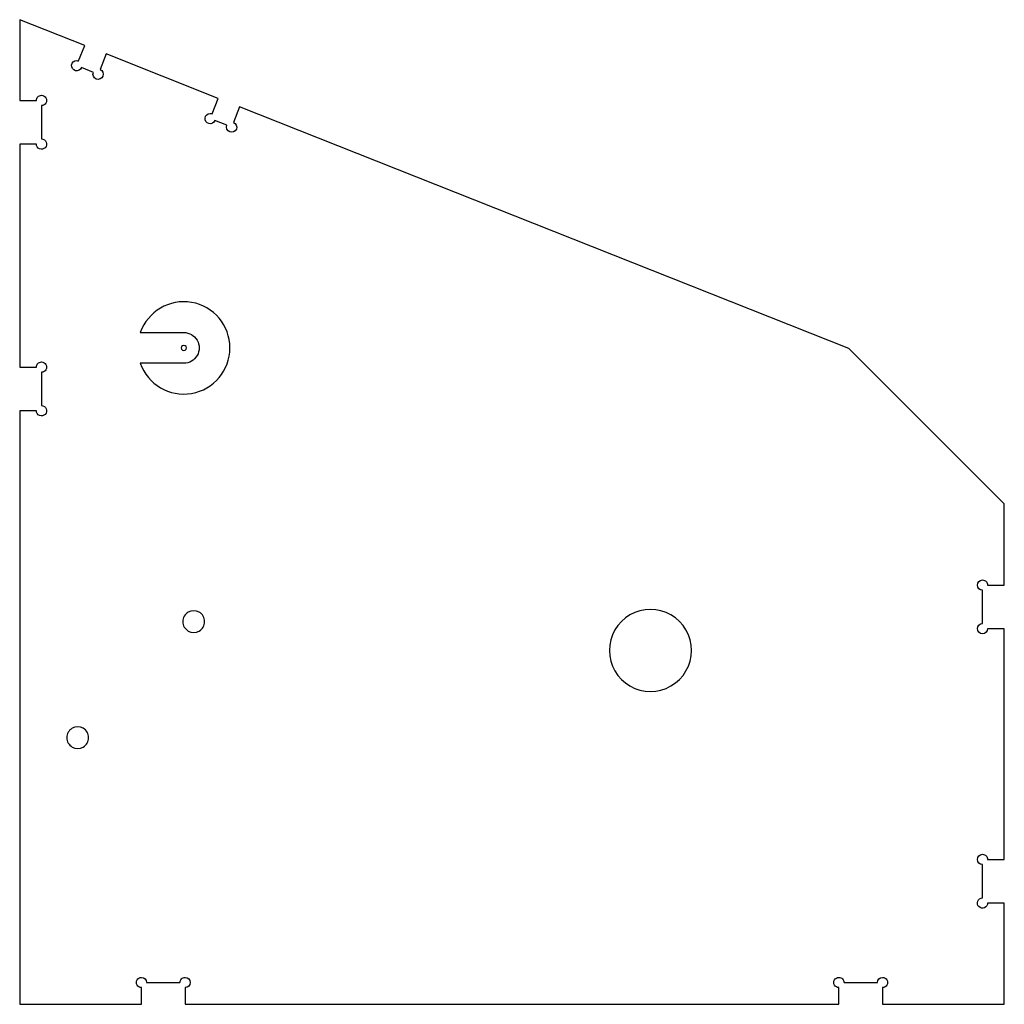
# Model space of a CAD drawing. Extents: x -1728 to 0, y 1728 to 3456.
import ezdxf

# ---------------------------------------------------------------- set-up
doc = ezdxf.new("R2010")
doc.units = 0
doc.layers.get('0').update_dxf_attribs({"linetype": 'CONTINUOUS'})

msp = doc.modelspace()

# ---------------------------------------------------------------- linework, layer by layer
at = {"color": 7}
for points in [[(-1624.677165, 3383.563465), (-1613.89424, 3410.753547), (-1728, 3456), (-1728, 3314.25)], [(-1390.422047, 3290.674961), (-1379.638932, 3317.864093), (-1576.246065, 3395.824885)], [(-1598.711811, 3363.584882), (-1619.627218, 3371.879589)], [(-272.703388, 2878.930011), (-1341.990757, 3302.93543), (-1352.772517, 3275.745214)], [(-1698.749291, 3237.749291), (-1728, 3237.75), (-1728, 2846.25)], [(-1516.368189, 2907), (-1440, 2907)], [(-29.249858, 2463.749291), (0, 2463.75), (0, 2606.226622), (-272.703388, 2878.930011)], [(-1440, 2853), (-1516.367532, 2853)], [(-1698.749291, 2769.749291), (-1728, 2769.75), (-1728, 1728), (-1514.25, 1728)], [(-29.249858, 1982.249858), (0, 1982.25), (0, 2387.25)], [(-213.750142, 1757.249858), (-213.75, 1728), (0, 1728), (0, 1905.75)], [(-1437.749291, 1757.249858), (-1437.75, 1728), (-290.25, 1728)]]:
    msp.add_lwpolyline(points, dxfattribs=at)
for points in [[(-1435.5, 2880)], [(-1403.4438, 2399.616)], [(-549, 2349)], [(-1607.0598, 2196)]]:
    msp.add_lwpolyline(points, close=True, dxfattribs=at)
for points in [[(-1576.246065, 3395.824885), (-1576.246065, 3395.824885), (-1587.027824, 3368.634668), (-1587.027824, 3368.634668)], [(-1630.234875, 3366.482134), (-1634.625509, 3367.611457), (-1637.490756, 3371.830256), (-1636.92178, 3376.327955)], [(-1636.92178, 3376.327955), (-1636.352805, 3380.825655), (-1632.527246, 3384.198043), (-1627.993701, 3384.198425)], [(-1619.627218, 3371.879589), (-1621.299007, 3367.665546), (-1625.844242, 3365.352811), (-1630.234875, 3366.482134)], [(-1627.993701, 3384.198425), (-1626.858029, 3384.197917), (-1625.732714, 3383.982472), (-1624.677165, 3383.563465)], [(-1593.661973, 3351.901824), (-1598.282574, 3353.7336), (-1600.543436, 3358.964222), (-1598.711811, 3363.584882)], [(-1581.97875, 3356.95128), (-1583.810677, 3352.33074), (-1589.041373, 3350.070048), (-1593.661973, 3351.901824)], [(-1587.027824, 3368.634668), (-1582.407344, 3366.80259), (-1580.146823, 3361.571821), (-1581.97875, 3356.95128)], [(-1698.750142, 3314.25), (-1698.75033, 3316.637219), (-1697.802084, 3318.926715), (-1696.114053, 3320.61472)], [(-1696.114053, 3320.61472), (-1694.426021, 3322.302725), (-1692.13651, 3323.250934), (-1689.749291, 3323.250709)], [(-1689.749291, 3323.250709), (-1686.533901, 3323.250709), (-1683.562758, 3321.535318), (-1681.955063, 3318.750709)], [(-1681.955063, 3318.750709), (-1680.347368, 3315.966099), (-1680.347368, 3312.535318), (-1681.955063, 3309.750709)], [(-1728, 3314.25), (-1728, 3314.25), (-1698.750142, 3314.25), (-1698.750142, 3314.25)], [(-1689.749291, 3305.250709), (-1689.749291, 3305.250709), (-1689.750142, 3246.75), (-1689.750142, 3246.75)], [(-1681.955063, 3309.750709), (-1683.562758, 3306.966099), (-1686.533901, 3305.250709), (-1689.749291, 3305.250709)], [(-1395.979186, 3273.590505), (-1400.370283, 3274.719341), (-1403.236122, 3278.938271), (-1402.667258, 3283.436315)], [(-1402.667258, 3283.436315), (-1402.098394, 3287.934359), (-1398.272456, 3291.306985), (-1393.738583, 3291.307087)], [(-1393.738583, 3291.307087), (-1392.603093, 3291.307481), (-1391.477784, 3291.092999), (-1390.422047, 3290.674961)], [(-1385.371911, 3278.990135), (-1387.042871, 3274.77541), (-1391.588088, 3272.461669), (-1395.979186, 3273.590505)], [(-1364.456693, 3270.696378), (-1364.456693, 3270.696378), (-1385.371911, 3278.990135), (-1385.371911, 3278.990135)], [(-1359.407822, 3259.012828), (-1364.028311, 3260.844987), (-1366.28875, 3266.075849), (-1364.456693, 3270.696378)], [(-1352.772517, 3275.745214), (-1348.152108, 3273.912851), (-1345.891901, 3268.68189), (-1347.724161, 3264.061442)], [(-1347.724161, 3264.061442), (-1349.556422, 3259.440993), (-1354.787333, 3257.18067), (-1359.407822, 3259.012828)], [(-1693.192755, 3229.4348), (-1696.555951, 3230.827555), (-1698.749005, 3234.109118), (-1698.749291, 3237.749291)], [(-1683.384779, 3231.38659), (-1685.958547, 3228.812376), (-1689.829558, 3228.042044), (-1693.192755, 3229.4348)], [(-1689.750142, 3246.75), (-1686.109969, 3246.750344), (-1682.828026, 3244.557859), (-1681.434688, 3241.194904)], [(-1681.434688, 3241.194904), (-1680.041349, 3237.831949), (-1680.811011, 3233.960804), (-1683.384779, 3231.38659)], [(-1426.304039, 2959.834579), (-1465.185924, 2966.505169), (-1503.218661, 2944.19392), (-1516.368189, 2907)], [(-1359.000328, 2880.001914), (-1359.000808, 2919.451854), (-1387.422153, 2953.163988), (-1426.304039, 2959.834579)], [(-1440, 2907), (-1430.353829, 2907), (-1421.4404, 2901.853829), (-1416.617314, 2893.5)], [(-1416.617314, 2893.5), (-1411.794229, 2885.146171), (-1411.794229, 2874.853829), (-1416.617314, 2866.5)], [(-1442.25, 2883.897114), (-1443.642305, 2883.093267), (-1444.5, 2881.607695), (-1444.5, 2880)], [(-1444.5, 2880), (-1444.5, 2878.392305), (-1443.642305, 2876.906733), (-1442.25, 2876.102886)], [(-1437.75, 2883.897114), (-1439.142305, 2884.700962), (-1440.857695, 2884.700962), (-1442.25, 2883.897114)], [(-1442.25, 2876.102886), (-1440.857695, 2875.299038), (-1439.142305, 2875.299038), (-1437.75, 2876.102886)], [(-1435.5, 2880), (-1435.5, 2881.607695), (-1436.357695, 2883.093267), (-1437.75, 2883.897114)], [(-1437.75, 2876.102886), (-1436.357695, 2876.906733), (-1435.5, 2878.392305), (-1435.5, 2880)], [(-1426.302097, 2800.167612), (-1387.420374, 2806.839148), (-1358.999849, 2840.551973), (-1359.000328, 2880.001914)], [(-1698.750142, 2846.25), (-1698.75033, 2848.637219), (-1697.802084, 2850.926715), (-1696.114053, 2852.61472)], [(-1696.114053, 2852.61472), (-1694.426021, 2854.302725), (-1692.13651, 2855.250934), (-1689.749291, 2855.250709)], [(-1689.749291, 2855.250709), (-1686.533901, 2855.250709), (-1683.562758, 2853.535318), (-1681.955063, 2850.750709)], [(-1516.367532, 2853), (-1503.2171, 2815.806399), (-1465.183821, 2793.496076), (-1426.302097, 2800.167612)], [(-1416.617314, 2866.5), (-1421.4404, 2858.146171), (-1430.353829, 2853), (-1440, 2853)], [(-1728, 2846.25), (-1728, 2846.25), (-1698.750142, 2846.25), (-1698.750142, 2846.25)], [(-1689.749291, 2837.250709), (-1689.749291, 2837.250709), (-1689.750142, 2778.75), (-1689.750142, 2778.75)], [(-1681.955063, 2841.750709), (-1683.562758, 2838.966099), (-1686.533901, 2837.250709), (-1689.749291, 2837.250709)], [(-1681.955063, 2850.750709), (-1680.347368, 2847.966099), (-1680.347368, 2844.535318), (-1681.955063, 2841.750709)], [(-1693.192755, 2761.4348), (-1696.555951, 2762.827555), (-1698.749005, 2766.109118), (-1698.749291, 2769.749291)], [(-1689.750142, 2778.75), (-1686.109969, 2778.750344), (-1682.828026, 2776.557859), (-1681.434688, 2773.194904)], [(-1681.434688, 2773.194904), (-1680.041349, 2769.831949), (-1680.811011, 2765.960804), (-1683.384779, 2763.38659)], [(-1683.384779, 2763.38659), (-1685.958547, 2760.812376), (-1689.829558, 2760.042044), (-1693.192755, 2761.4348)], [(-47.169997, 2463.749646), (-47.169997, 2468.689049), (-43.189067, 2472.705462), (-38.249858, 2472.749291)], [(-38.249858, 2472.749291), (-35.86291, 2472.749291), (-33.573725, 2471.80108), (-31.885897, 2470.113252)], [(-38.249858, 2454.75), (-43.189067, 2454.79383), (-47.169997, 2458.810243), (-47.169997, 2463.749646)], [(-38.249858, 2396.250709), (-38.249858, 2396.250709), (-38.249858, 2454.75), (-38.249858, 2454.75)], [(-31.885897, 2470.113252), (-30.19807, 2468.425425), (-29.249858, 2466.13624), (-29.249858, 2463.749291)], [(-1413.0063, 2416.178736), (-1418.923596, 2419.595088), (-1426.214004, 2419.595088), (-1432.1313, 2416.178736)], [(-585, 2411.353829), (-607.276878, 2424.21539), (-634.723122, 2424.21539), (-657, 2411.353829)], [(-1432.1313, 2416.178736), (-1438.048596, 2412.762384), (-1441.6938, 2406.448704), (-1441.6938, 2399.616)], [(-1403.4438, 2399.616), (-1403.4438, 2406.448704), (-1407.089004, 2412.762384), (-1413.0063, 2416.178736)], [(-657, 2411.353829), (-679.276878, 2398.492268), (-693, 2374.723123), (-693, 2349)], [(-549, 2349), (-549, 2374.723123), (-562.723122, 2398.492268), (-585, 2411.353829)], [(-1441.6938, 2399.616), (-1441.6938, 2392.783296), (-1438.048596, 2386.469616), (-1432.1313, 2383.053264)], [(-1413.0063, 2383.053264), (-1407.089004, 2386.469616), (-1403.4438, 2392.783296), (-1403.4438, 2399.616)], [(-38.250331, 2378.250709), (-43.220801, 2378.25097), (-47.249989, 2382.280474), (-47.249858, 2387.250945)], [(-47.249858, 2387.250945), (-47.249728, 2392.221415), (-43.220329, 2396.250709), (-38.249858, 2396.250709)], [(-29.249858, 2387.25), (-29.25025, 2382.27953), (-33.27986, 2378.250448), (-38.250331, 2378.250709)], [(0, 2387.25), (0, 2387.25), (-29.249858, 2387.25), (-29.249858, 2387.25)], [(-1432.1313, 2383.053264), (-1426.214004, 2379.636912), (-1418.923596, 2379.636912), (-1413.0063, 2383.053264)], [(-693, 2349), (-693, 2323.276878), (-679.276878, 2299.507732), (-657, 2286.646171)], [(-585, 2286.646171), (-562.723122, 2299.507732), (-549, 2323.276878), (-549, 2349)], [(-657, 2286.646171), (-634.723122, 2273.78461), (-607.276878, 2273.78461), (-585, 2286.646171)], [(-1635.7473, 2212.562736), (-1641.664596, 2209.146384), (-1645.3098, 2202.832704), (-1645.3098, 2196)], [(-1616.6223, 2212.562736), (-1622.539596, 2215.979088), (-1629.830004, 2215.979088), (-1635.7473, 2212.562736)], [(-1607.0598, 2196), (-1607.0598, 2202.832704), (-1610.705004, 2209.146384), (-1616.6223, 2212.562736)], [(-1645.3098, 2196), (-1645.3098, 2189.167296), (-1641.664596, 2182.853616), (-1635.7473, 2179.437264)], [(-1616.6223, 2179.437264), (-1610.705004, 2182.853616), (-1607.0598, 2189.167296), (-1607.0598, 2196)], [(-1635.7473, 2179.437264), (-1629.830004, 2176.020912), (-1622.539596, 2176.020912), (-1616.6223, 2179.437264)], [(-47.214143, 1982.249929), (-47.214143, 1987.20655), (-43.20644, 1991.230189), (-38.249858, 1991.249858)], [(-38.249858, 1991.249858), (-35.86291, 1991.249858), (-33.573725, 1990.301647), (-31.885897, 1988.613819)], [(-31.885897, 1988.613819), (-30.19807, 1986.925992), (-29.249858, 1984.636807), (-29.249858, 1982.249858)], [(-38.249858, 1973.25), (-43.20644, 1973.26967), (-47.214143, 1977.293308), (-47.214143, 1982.249929)], [(-38.249858, 1914.749858), (-38.249858, 1914.749858), (-38.249858, 1973.25), (-38.249858, 1973.25)], [(-44.613769, 1899.385847), (-47.187781, 1901.959818), (-47.957808, 1905.83089), (-46.564788, 1909.193976)], [(-46.564788, 1909.193976), (-45.171767, 1912.557063), (-41.890031, 1914.749858), (-38.249858, 1914.749858)], [(-29.249858, 1905.75), (-29.249801, 1902.109827), (-31.442544, 1898.828057), (-34.805609, 1897.434983)], [(0, 1905.75), (0, 1905.75), (-29.249858, 1905.75), (-29.249858, 1905.75)], [(-34.805609, 1897.434983), (-38.168674, 1896.04191), (-42.039758, 1896.811876), (-44.613769, 1899.385847)], [(-1522.044406, 1761.749551), (-1523.652211, 1764.534098), (-1523.652346, 1767.964878), (-1522.04476, 1770.749551)], [(-1522.04476, 1770.749551), (-1520.437175, 1773.534224), (-1517.466099, 1775.249732), (-1514.250709, 1775.249858)], [(-1514.250709, 1775.249858), (-1509.280146, 1775.249858), (-1505.250709, 1771.220421), (-1505.250709, 1766.249858)], [(-1505.250709, 1766.249858), (-1505.250709, 1766.249858), (-1446.75, 1766.249858), (-1446.75, 1766.249858)], [(-1446.75, 1766.249858), (-1446.75, 1768.63693), (-1445.801691, 1770.926222), (-1444.113711, 1772.61407)], [(-1444.113711, 1772.61407), (-1442.42573, 1774.301918), (-1440.136363, 1775.250046), (-1437.749291, 1775.249858)], [(-1437.749291, 1775.249858), (-1432.778729, 1775.249858), (-1428.749292, 1771.220421), (-1428.749292, 1766.249858)], [(-1428.749292, 1766.249858), (-1428.749292, 1761.279296), (-1432.778729, 1757.249858), (-1437.749291, 1757.249858)], [(-298.044406, 1761.749551), (-299.652211, 1764.534098), (-299.652346, 1767.964878), (-298.04476, 1770.749551)], [(-298.04476, 1770.749551), (-296.437175, 1773.534224), (-293.466099, 1775.249732), (-290.250709, 1775.249858)], [(-290.250709, 1775.249858), (-287.863662, 1775.250009), (-285.574331, 1774.301863), (-283.886381, 1772.61402)], [(-283.886381, 1772.61402), (-282.198431, 1770.926176), (-281.250142, 1768.636905), (-281.250142, 1766.249858)], [(-281.250142, 1766.249858), (-281.250142, 1766.249858), (-222.75, 1766.249858), (-222.75, 1766.249858)], [(-222.75, 1766.249858), (-222.75, 1771.220366), (-218.720649, 1775.24978), (-213.750142, 1775.249858)], [(-213.750142, 1775.249858), (-210.534751, 1775.249858), (-207.563608, 1773.534468), (-205.955913, 1770.749858)], [(-205.955913, 1770.749858), (-204.348218, 1767.965249), (-204.348218, 1764.534468), (-205.955913, 1761.749858)], [(-1514.25, 1757.249858), (-1517.46539, 1757.249732), (-1520.436601, 1758.965005), (-1522.044406, 1761.749551)], [(-1514.25, 1728), (-1514.25, 1728), (-1514.25, 1757.249858), (-1514.25, 1757.249858)], [(-290.25, 1757.249858), (-293.46539, 1757.249732), (-296.436601, 1758.965005), (-298.044406, 1761.749551)], [(-290.25, 1728), (-290.25, 1728), (-290.25, 1757.249858), (-290.25, 1757.249858)], [(-205.955913, 1761.749858), (-207.563608, 1758.965249), (-210.534751, 1757.249858), (-213.750142, 1757.249858)]]:
    msp.add_open_spline(points, degree=3, dxfattribs=at)

doc.saveas('drawing.dxf')
